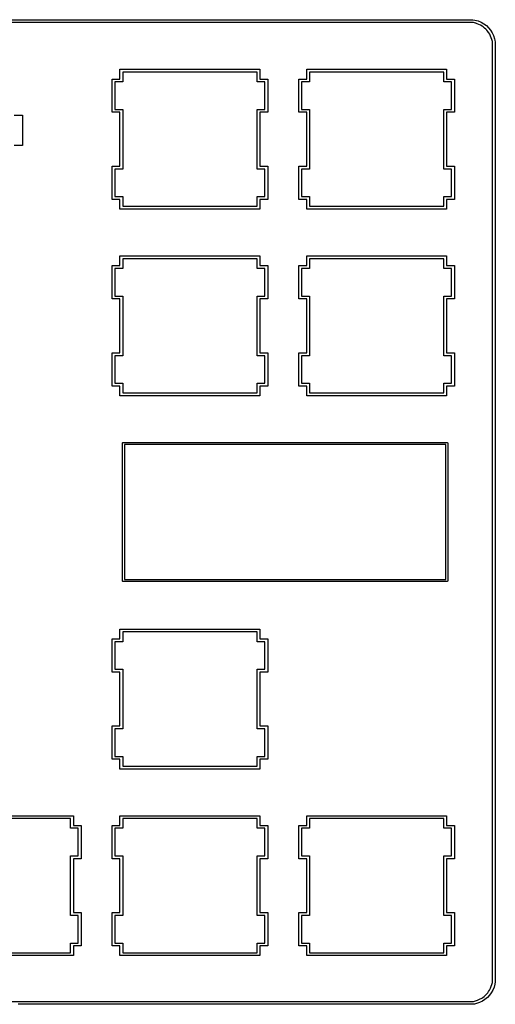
# Model space of a CAD drawing. Extents: x 1.2 to 14.4, y -4.9 to -1.
# Tile 7 of 7: x 12.5 to 14.4, y -4.9 to -1. Entities that reach past the tile are written whole.
import ezdxf

# ---------------------------------------------------------------- set-up
doc = ezdxf.new("R2010")
doc.units = 0
doc.header["$MEASUREMENT"] = 0
doc.layers.add('BLACK', color=7, linetype='CONTINUOUS')

msp = doc.modelspace()

# ---------------------------------------------------------------- linework, layer by layer
at = {"layer": 'BLACK', "linetype": 'CONTINUOUS'}
for p, q in [((14.3041, -0.9883), (1.3358, -0.9883)), ((1.3377, -0.9766), (14.3022, -0.9766)), ((14.3022, -0.9766), (14.3023, -0.9766)), ((14.3023, -0.9766), (14.3105, -0.9783)), ((14.3124, -0.9905), (14.3041, -0.9883)), ((14.3105, -0.9783), (14.3105, -0.9783)), ((14.3105, -0.9783), (14.3232, -0.9817)), ((14.3232, -0.9817), (14.3232, -0.9817)), ((14.3232, -0.9817), (14.3351, -0.9865)), ((14.3351, -0.9865), (14.3351, -0.9866)), ((14.3351, -0.9866), (14.3462, -0.9927)), ((14.3134, -0.9908), (14.3124, -0.9905)), ((14.3124, -0.9905), (14.3124, -0.9905)), ((14.3198, -0.993), (14.3134, -0.9908)), ((14.3266, -0.9958), (14.3198, -0.993)), ((14.3333, -0.9991), (14.3266, -0.9958)), ((14.3394, -1.0026), (14.3333, -0.9991)), ((14.3444, -1.0059), (14.3394, -1.0026)), ((14.345, -1.0064), (14.3444, -1.0059)), ((14.3493, -1.0101), (14.345, -1.0064)), ((14.3462, -0.9927), (14.3462, -0.9927)), ((14.3462, -0.9927), (14.3563, -1.0002)), ((14.354, -1.0145), (14.3493, -1.0101)), ((14.3585, -1.0193), (14.354, -1.0145)), ((14.3563, -1.0002), (14.3563, -1.0002)), ((14.3563, -1.0002), (14.3653, -1.0088)), ((14.3625, -1.0239), (14.3585, -1.0193)), ((14.3655, -1.028), (14.3625, -1.0239)), ((14.3653, -1.0088), (14.3654, -1.0088)), ((14.3654, -1.0088), (14.3733, -1.0185)), ((14.3662, -1.0291), (14.3655, -1.028)), ((14.3733, -1.0185), (14.3733, -1.0185)), ((14.3733, -1.0185), (14.38, -1.0291)), ((14.3698, -1.0353), (14.3662, -1.0291)), ((14.3732, -1.0424), (14.3698, -1.0353)), ((14.3761, -1.0498), (14.3732, -1.0424)), ((14.3784, -1.0566), (14.3761, -1.0498)), ((14.3806, -1.0648), (14.3784, -1.0566)), ((14.38, -1.0291), (14.38, -1.0292)), ((14.38, -1.0292), (14.3854, -1.0407)), ((14.3806, -4.8455), (14.3806, -1.0648)), ((14.3854, -1.0407), (14.3854, -1.0407)), ((14.3854, -1.0407), (14.3894, -1.0531)), ((14.3894, -1.0531), (14.3894, -1.0531)), ((14.3894, -1.0531), (14.3906, -1.0584)), ((14.3906, -1.0584), (14.3906, -1.0584)), ((14.3906, -1.0584), (14.3923, -1.0666)), ((14.3923, -1.0666), (14.3923, -1.0667)), ((14.3923, -1.0667), (14.3923, -4.8436)), ((12.8844, -1.176), (12.8844, -1.1758)), ((12.8844, -1.1758), (12.8846, -1.1758)), ((12.8844, -1.215), (12.8844, -1.176)), ((12.8846, -1.1758), (13.4462, -1.1758)), ((13.4352, -1.187), (12.8956, -1.187)), ((12.8956, -1.187), (12.8956, -1.2268)), ((13.4352, -1.2268), (13.4352, -1.187)), ((13.4462, -1.1758), (13.4464, -1.1758)), ((13.4464, -1.1758), (13.4464, -1.176)), ((13.4464, -1.176), (13.4464, -1.215)), ((13.6344, -1.176), (13.6344, -1.1758)), ((13.6344, -1.1758), (13.6346, -1.1758)), ((13.6344, -1.215), (13.6344, -1.176)), ((13.6346, -1.1758), (14.1962, -1.1758)), ((14.1852, -1.187), (13.6456, -1.187)), ((13.6456, -1.187), (13.6456, -1.2268)), ((14.1852, -1.2268), (14.1852, -1.187)), ((14.1962, -1.1758), (14.1964, -1.1758)), ((14.1964, -1.1758), (14.1964, -1.176)), ((14.1964, -1.176), (14.1964, -1.215)), ((12.8527, -1.2151), (12.8528, -1.215)), ((12.8527, -1.3485), (12.8527, -1.2151)), ((12.8528, -1.215), (12.8529, -1.215)), ((12.8529, -1.215), (12.8844, -1.215)), ((13.4464, -1.215), (13.4779, -1.215)), ((13.4779, -1.215), (13.478, -1.215)), ((13.478, -1.215), (13.4781, -1.2151)), ((13.4781, -1.2151), (13.4781, -1.3485)), ((13.6027, -1.2151), (13.6028, -1.215)), ((13.6027, -1.3485), (13.6027, -1.2151)), ((13.6028, -1.215), (13.6029, -1.215)), ((13.6029, -1.215), (13.6344, -1.215)), ((14.1964, -1.215), (14.2279, -1.215)), ((14.2279, -1.215), (14.228, -1.215)), ((14.228, -1.215), (14.2281, -1.2151)), ((14.2281, -1.2151), (14.2281, -1.3485)), ((12.8954, -1.227), (12.8639, -1.227)), ((12.8639, -1.227), (12.8639, -1.3375)), ((12.8955, -1.227), (12.8954, -1.227)), ((12.8956, -1.2268), (12.8955, -1.227)), ((13.4353, -1.227), (13.4352, -1.2268)), ((13.4354, -1.227), (13.4353, -1.227)), ((13.4669, -1.227), (13.4354, -1.227)), ((13.4669, -1.3375), (13.4669, -1.227)), ((13.6454, -1.227), (13.6139, -1.227)), ((13.6139, -1.227), (13.6139, -1.3375)), ((13.6455, -1.227), (13.6454, -1.227)), ((13.6456, -1.2268), (13.6455, -1.227)), ((14.1853, -1.227), (14.1852, -1.2268)), ((14.1854, -1.227), (14.1853, -1.227)), ((14.2169, -1.227), (14.1854, -1.227)), ((14.2169, -1.3375), (14.2169, -1.227)), ((12.8639, -1.3375), (12.8954, -1.3375)), ((12.8954, -1.3375), (12.8955, -1.3375)), ((12.8955, -1.3375), (12.8956, -1.3376)), ((12.8956, -1.3376), (12.8956, -1.5768)), ((13.4352, -1.3376), (13.4353, -1.3375)), ((13.4352, -1.5768), (13.4352, -1.3376)), ((13.4353, -1.3375), (13.4354, -1.3375)), ((13.4354, -1.3375), (13.4669, -1.3375)), ((13.6139, -1.3375), (13.6454, -1.3375)), ((13.6454, -1.3375), (13.6455, -1.3375)), ((13.6455, -1.3375), (13.6456, -1.3376)), ((13.6456, -1.3376), (13.6456, -1.5768)), ((14.1852, -1.3376), (14.1853, -1.3375)), ((14.1852, -1.5768), (14.1852, -1.3376)), ((14.1853, -1.3375), (14.1854, -1.3375)), ((14.1854, -1.3375), (14.2169, -1.3375)), ((12.4598, -1.3608), (12.4921, -1.3608)), ((12.4921, -1.3608), (12.4922, -1.3608)), ((12.4922, -1.3608), (12.4923, -1.361)), ((12.4923, -1.361), (12.4923, -1.4826)), ((12.8528, -1.3486), (12.8527, -1.3485)), ((12.8529, -1.3487), (12.8528, -1.3486)), ((12.8844, -1.3487), (12.8529, -1.3487)), ((12.8844, -1.5658), (12.8844, -1.3487)), ((13.4779, -1.3487), (13.4464, -1.3487)), ((13.4464, -1.3487), (13.4464, -1.5658)), ((13.478, -1.3486), (13.4779, -1.3487)), ((13.4781, -1.3485), (13.478, -1.3486)), ((13.6028, -1.3486), (13.6027, -1.3485)), ((13.6029, -1.3487), (13.6028, -1.3486)), ((13.6344, -1.3487), (13.6029, -1.3487)), ((13.6344, -1.5658), (13.6344, -1.3487)), ((14.2279, -1.3487), (14.1964, -1.3487)), ((14.1964, -1.3487), (14.1964, -1.5658)), ((14.228, -1.3486), (14.2279, -1.3487)), ((14.2281, -1.3485), (14.228, -1.3486)), ((12.4921, -1.4828), (12.4598, -1.4828)), ((12.4922, -1.4828), (12.4921, -1.4828)), ((12.4923, -1.4826), (12.4922, -1.4828)), ((12.8527, -1.566), (12.8528, -1.5658)), ((12.8527, -1.6993), (12.8527, -1.566)), ((12.8528, -1.5658), (12.8529, -1.5658)), ((12.8529, -1.5658), (12.8844, -1.5658)), ((12.8954, -1.577), (12.8639, -1.577)), ((12.8639, -1.577), (12.8639, -1.6875)), ((12.8955, -1.577), (12.8954, -1.577)), ((12.8956, -1.5768), (12.8955, -1.577)), ((13.4353, -1.577), (13.4352, -1.5768)), ((13.4354, -1.577), (13.4353, -1.577)), ((13.4669, -1.577), (13.4354, -1.577)), ((13.4464, -1.5658), (13.4779, -1.5658)), ((13.4669, -1.6875), (13.4669, -1.577)), ((13.4779, -1.5658), (13.478, -1.5658)), ((13.478, -1.5658), (13.4781, -1.566)), ((13.4781, -1.566), (13.4781, -1.6993)), ((13.6027, -1.566), (13.6028, -1.5658)), ((13.6027, -1.6993), (13.6027, -1.566)), ((13.6028, -1.5658), (13.6029, -1.5658)), ((13.6029, -1.5658), (13.6344, -1.5658)), ((13.6454, -1.577), (13.6139, -1.577)), ((13.6139, -1.577), (13.6139, -1.6875)), ((13.6455, -1.577), (13.6454, -1.577)), ((13.6456, -1.5768), (13.6455, -1.577)), ((14.1853, -1.577), (14.1852, -1.5768)), ((14.1854, -1.577), (14.1853, -1.577)), ((14.2169, -1.577), (14.1854, -1.577)), ((14.1964, -1.5658), (14.2279, -1.5658)), ((14.2169, -1.6875), (14.2169, -1.577)), ((14.2279, -1.5658), (14.228, -1.5658)), ((14.228, -1.5658), (14.2281, -1.566)), ((14.2281, -1.566), (14.2281, -1.6993)), ((12.8528, -1.6995), (12.8527, -1.6993)), ((12.8529, -1.6995), (12.8528, -1.6995)), ((12.8844, -1.6995), (12.8529, -1.6995)), ((12.8639, -1.6875), (12.8954, -1.6875)), ((12.8844, -1.7385), (12.8844, -1.6995)), ((12.8954, -1.6875), (12.8955, -1.6875)), ((12.8955, -1.6875), (12.8956, -1.6876)), ((12.8956, -1.6876), (12.8956, -1.7266)), ((13.4352, -1.6876), (13.4353, -1.6875)), ((13.4352, -1.7266), (13.4352, -1.6876)), ((13.4353, -1.6875), (13.4354, -1.6875)), ((13.4354, -1.6875), (13.4669, -1.6875)), ((13.4779, -1.6995), (13.4464, -1.6995)), ((13.4464, -1.6995), (13.4464, -1.7385)), ((13.478, -1.6995), (13.4779, -1.6995)), ((13.4781, -1.6993), (13.478, -1.6995)), ((13.6028, -1.6995), (13.6027, -1.6993)), ((13.6029, -1.6995), (13.6028, -1.6995)), ((13.6344, -1.6995), (13.6029, -1.6995)), ((13.6139, -1.6875), (13.6454, -1.6875)), ((13.6344, -1.7385), (13.6344, -1.6995)), ((13.6454, -1.6875), (13.6455, -1.6875)), ((13.6455, -1.6875), (13.6456, -1.6876)), ((13.6456, -1.6876), (13.6456, -1.7266)), ((14.1852, -1.6876), (14.1853, -1.6875)), ((14.1852, -1.7266), (14.1852, -1.6876)), ((14.1853, -1.6875), (14.1854, -1.6875)), ((14.1854, -1.6875), (14.2169, -1.6875)), ((14.2279, -1.6995), (14.1964, -1.6995)), ((14.1964, -1.6995), (14.1964, -1.7385)), ((14.228, -1.6995), (14.2279, -1.6995)), ((14.2281, -1.6993), (14.228, -1.6995)), ((12.8844, -1.7386), (12.8844, -1.7385)), ((12.8846, -1.7387), (12.8844, -1.7386)), ((13.4462, -1.7387), (12.8846, -1.7387)), ((12.8956, -1.7266), (13.4352, -1.7266)), ((13.4464, -1.7386), (13.4462, -1.7387)), ((13.4464, -1.7385), (13.4464, -1.7386)), ((13.6344, -1.7386), (13.6344, -1.7385)), ((13.6346, -1.7387), (13.6344, -1.7386)), ((14.1962, -1.7387), (13.6346, -1.7387)), ((13.6456, -1.7266), (14.1852, -1.7266)), ((14.1964, -1.7386), (14.1962, -1.7387)), ((14.1964, -1.7385), (14.1964, -1.7386)), ((12.8844, -1.926), (12.8844, -1.9258)), ((12.8844, -1.9258), (12.8846, -1.9258)), ((12.8844, -1.965), (12.8844, -1.926)), ((12.8846, -1.9258), (13.4462, -1.9258)), ((13.4352, -1.937), (12.8956, -1.937)), ((12.8956, -1.937), (12.8956, -1.9768)), ((13.4352, -1.9768), (13.4352, -1.937)), ((13.4462, -1.9258), (13.4464, -1.9258)), ((13.4464, -1.9258), (13.4464, -1.926)), ((13.4464, -1.926), (13.4464, -1.965)), ((13.6344, -1.926), (13.6344, -1.9258)), ((13.6344, -1.9258), (13.6346, -1.9258)), ((13.6344, -1.965), (13.6344, -1.926)), ((13.6346, -1.9258), (14.1962, -1.9258)), ((14.1852, -1.937), (13.6456, -1.937)), ((13.6456, -1.937), (13.6456, -1.9768)), ((14.1852, -1.9768), (14.1852, -1.937)), ((14.1962, -1.9258), (14.1964, -1.9258)), ((14.1964, -1.9258), (14.1964, -1.926)), ((14.1964, -1.926), (14.1964, -1.965)), ((12.8527, -1.9651), (12.8528, -1.965)), ((12.8527, -2.0985), (12.8527, -1.9651)), ((12.8528, -1.965), (12.8529, -1.965)), ((12.8529, -1.965), (12.8844, -1.965)), ((12.8954, -1.977), (12.8639, -1.977)), ((12.8639, -1.977), (12.8639, -2.0875)), ((12.8955, -1.977), (12.8954, -1.977)), ((12.8956, -1.9768), (12.8955, -1.977)), ((13.4353, -1.977), (13.4352, -1.9768)), ((13.4354, -1.977), (13.4353, -1.977)), ((13.4669, -1.977), (13.4354, -1.977)), ((13.4464, -1.965), (13.4779, -1.965)), ((13.4669, -2.0875), (13.4669, -1.977)), ((13.4779, -1.965), (13.478, -1.965)), ((13.478, -1.965), (13.4781, -1.9651)), ((13.4781, -1.9651), (13.4781, -2.0985)), ((13.6027, -1.9651), (13.6028, -1.965)), ((13.6027, -2.0985), (13.6027, -1.9651)), ((13.6028, -1.965), (13.6029, -1.965)), ((13.6029, -1.965), (13.6344, -1.965)), ((13.6454, -1.977), (13.6139, -1.977)), ((13.6139, -1.977), (13.6139, -2.0875)), ((13.6455, -1.977), (13.6454, -1.977)), ((13.6456, -1.9768), (13.6455, -1.977)), ((14.1853, -1.977), (14.1852, -1.9768)), ((14.1854, -1.977), (14.1853, -1.977)), ((14.2169, -1.977), (14.1854, -1.977)), ((14.1964, -1.965), (14.2279, -1.965)), ((14.2169, -2.0875), (14.2169, -1.977)), ((14.2279, -1.965), (14.228, -1.965)), ((14.228, -1.965), (14.2281, -1.9651)), ((14.2281, -1.9651), (14.2281, -2.0985)), ((12.8639, -2.0875), (12.8954, -2.0875)), ((12.8954, -2.0875), (12.8955, -2.0875)), ((12.8955, -2.0875), (12.8956, -2.0876)), ((12.8956, -2.0876), (12.8956, -2.3268)), ((13.4352, -2.0876), (13.4353, -2.0875)), ((13.4352, -2.3268), (13.4352, -2.0876)), ((13.4353, -2.0875), (13.4354, -2.0875)), ((13.4354, -2.0875), (13.4669, -2.0875)), ((13.6139, -2.0875), (13.6454, -2.0875)), ((13.6454, -2.0875), (13.6455, -2.0875)), ((13.6455, -2.0875), (13.6456, -2.0876)), ((13.6456, -2.0876), (13.6456, -2.3268)), ((14.1852, -2.0876), (14.1853, -2.0875)), ((14.1852, -2.3268), (14.1852, -2.0876)), ((14.1853, -2.0875), (14.1854, -2.0875)), ((14.1854, -2.0875), (14.2169, -2.0875)), ((12.8528, -2.0986), (12.8527, -2.0985)), ((12.8529, -2.0987), (12.8528, -2.0986)), ((12.8844, -2.0987), (12.8529, -2.0987)), ((12.8844, -2.3158), (12.8844, -2.0987)), ((13.4779, -2.0987), (13.4464, -2.0987)), ((13.4464, -2.0987), (13.4464, -2.3158)), ((13.478, -2.0986), (13.4779, -2.0987)), ((13.4781, -2.0985), (13.478, -2.0986)), ((13.6028, -2.0986), (13.6027, -2.0985)), ((13.6029, -2.0987), (13.6028, -2.0986)), ((13.6344, -2.0987), (13.6029, -2.0987)), ((13.6344, -2.3158), (13.6344, -2.0987)), ((14.2279, -2.0987), (14.1964, -2.0987)), ((14.1964, -2.0987), (14.1964, -2.3158)), ((14.228, -2.0986), (14.2279, -2.0987)), ((14.2281, -2.0985), (14.228, -2.0986)), ((12.8527, -2.316), (12.8528, -2.3158)), ((12.8527, -2.4493), (12.8527, -2.316)), ((12.8528, -2.3158), (12.8529, -2.3158)), ((12.8529, -2.3158), (12.8844, -2.3158)), ((12.8954, -2.327), (12.8639, -2.327)), ((12.8639, -2.327), (12.8639, -2.4375)), ((12.8955, -2.327), (12.8954, -2.327)), ((12.8956, -2.3268), (12.8955, -2.327)), ((13.4353, -2.327), (13.4352, -2.3268)), ((13.4354, -2.327), (13.4353, -2.327)), ((13.4669, -2.327), (13.4354, -2.327)), ((13.4464, -2.3158), (13.4779, -2.3158)), ((13.4669, -2.4375), (13.4669, -2.327)), ((13.4779, -2.3158), (13.478, -2.3158)), ((13.478, -2.3158), (13.4781, -2.316)), ((13.4781, -2.316), (13.4781, -2.4493)), ((13.6027, -2.316), (13.6028, -2.3158)), ((13.6027, -2.4493), (13.6027, -2.316)), ((13.6028, -2.3158), (13.6029, -2.3158)), ((13.6029, -2.3158), (13.6344, -2.3158)), ((13.6454, -2.327), (13.6139, -2.327)), ((13.6139, -2.327), (13.6139, -2.4375)), ((13.6455, -2.327), (13.6454, -2.327)), ((13.6456, -2.3268), (13.6455, -2.327)), ((14.1853, -2.327), (14.1852, -2.3268)), ((14.1854, -2.327), (14.1853, -2.327)), ((14.2169, -2.327), (14.1854, -2.327)), ((14.1964, -2.3158), (14.2279, -2.3158)), ((14.2169, -2.4375), (14.2169, -2.327)), ((14.2279, -2.3158), (14.228, -2.3158)), ((14.228, -2.3158), (14.2281, -2.316)), ((14.2281, -2.316), (14.2281, -2.4493)), ((12.8528, -2.4495), (12.8527, -2.4493)), ((12.8529, -2.4495), (12.8528, -2.4495)), ((12.8844, -2.4495), (12.8529, -2.4495)), ((12.8639, -2.4375), (12.8954, -2.4375)), ((12.8844, -2.4885), (12.8844, -2.4495)), ((12.8954, -2.4375), (12.8955, -2.4375)), ((12.8955, -2.4375), (12.8956, -2.4376)), ((12.8956, -2.4376), (12.8956, -2.4766)), ((13.4352, -2.4376), (13.4353, -2.4375)), ((13.4352, -2.4766), (13.4352, -2.4376)), ((13.4353, -2.4375), (13.4354, -2.4375)), ((13.4354, -2.4375), (13.4669, -2.4375)), ((13.4779, -2.4495), (13.4464, -2.4495)), ((13.4464, -2.4495), (13.4464, -2.4885)), ((13.478, -2.4495), (13.4779, -2.4495)), ((13.4781, -2.4493), (13.478, -2.4495)), ((13.6028, -2.4495), (13.6027, -2.4493)), ((13.6029, -2.4495), (13.6028, -2.4495)), ((13.6344, -2.4495), (13.6029, -2.4495)), ((13.6139, -2.4375), (13.6454, -2.4375)), ((13.6344, -2.4885), (13.6344, -2.4495)), ((13.6454, -2.4375), (13.6455, -2.4375)), ((13.6455, -2.4375), (13.6456, -2.4376)), ((13.6456, -2.4376), (13.6456, -2.4766)), ((14.1852, -2.4376), (14.1853, -2.4375)), ((14.1852, -2.4766), (14.1852, -2.4376)), ((14.1853, -2.4375), (14.1854, -2.4375)), ((14.1854, -2.4375), (14.2169, -2.4375)), ((14.2279, -2.4495), (14.1964, -2.4495)), ((14.1964, -2.4495), (14.1964, -2.4885)), ((14.228, -2.4495), (14.2279, -2.4495)), ((14.2281, -2.4493), (14.228, -2.4495)), ((12.8844, -2.4886), (12.8844, -2.4885)), ((12.8846, -2.4887), (12.8844, -2.4886)), ((13.4462, -2.4887), (12.8846, -2.4887)), ((12.8956, -2.4766), (13.4352, -2.4766)), ((13.4464, -2.4886), (13.4462, -2.4887)), ((13.4464, -2.4885), (13.4464, -2.4886)), ((13.6344, -2.4886), (13.6344, -2.4885)), ((13.6346, -2.4887), (13.6344, -2.4886)), ((14.1962, -2.4887), (13.6346, -2.4887)), ((13.6456, -2.4766), (14.1852, -2.4766)), ((14.1964, -2.4886), (14.1962, -2.4887)), ((14.1964, -2.4885), (14.1964, -2.4886)), ((12.8944, -2.6788), (12.895, -2.6774)), ((12.8944, -2.6796), (12.8944, -2.6788)), ((12.8944, -3.2307), (12.8944, -2.6796)), ((12.895, -2.6774), (12.8961, -2.6763)), ((12.8961, -2.6763), (12.8975, -2.6757)), ((12.8975, -2.6757), (12.8983, -2.6756)), ((12.8983, -2.6756), (14.1975, -2.6756)), ((12.9022, -2.6835), (12.9022, -3.2268)), ((14.1936, -2.6835), (12.9022, -2.6835)), ((14.1936, -3.2268), (14.1936, -2.6835)), ((14.1975, -2.6756), (14.1983, -2.6757)), ((14.1983, -2.6757), (14.1997, -2.6763)), ((14.1997, -2.6763), (14.2008, -2.6774)), ((14.2008, -2.6774), (14.2014, -2.6788)), ((14.2014, -2.6788), (14.2015, -2.6796)), ((14.2015, -2.6796), (14.2015, -3.2307)), ((12.8944, -3.2315), (12.8944, -3.2307)), ((12.895, -3.2329), (12.8944, -3.2315)), ((12.8961, -3.234), (12.895, -3.2329)), ((12.8975, -3.2346), (12.8961, -3.234)), ((12.8983, -3.2347), (12.8975, -3.2346)), ((14.1975, -3.2347), (12.8983, -3.2347)), ((12.9022, -3.2268), (14.1936, -3.2268)), ((14.1983, -3.2346), (14.1975, -3.2347)), ((14.1997, -3.234), (14.1983, -3.2346)), ((14.2008, -3.2329), (14.1997, -3.234)), ((14.2014, -3.2315), (14.2008, -3.2329)), ((14.2015, -3.2307), (14.2014, -3.2315)), ((12.8844, -3.426), (12.8844, -3.4258)), ((12.8844, -3.4258), (12.8846, -3.4258)), ((12.8844, -3.465), (12.8844, -3.426)), ((12.8846, -3.4258), (13.4462, -3.4258)), ((13.4352, -3.437), (12.8956, -3.437)), ((12.8956, -3.437), (12.8956, -3.476)), ((13.4352, -3.476), (13.4352, -3.437)), ((13.4462, -3.4258), (13.4464, -3.4258)), ((13.4464, -3.4258), (13.4464, -3.426)), ((13.4464, -3.426), (13.4464, -3.465)), ((12.8527, -3.4651), (12.8528, -3.465)), ((12.8527, -3.5985), (12.8527, -3.4651)), ((12.8528, -3.465), (12.8529, -3.465)), ((12.8529, -3.465), (12.8844, -3.465)), ((12.8954, -3.4762), (12.8639, -3.4762)), ((12.8639, -3.4762), (12.8639, -3.5866)), ((12.8955, -3.4761), (12.8954, -3.4762)), ((12.8956, -3.476), (12.8955, -3.4761)), ((13.4353, -3.4761), (13.4352, -3.476)), ((13.4354, -3.4762), (13.4353, -3.4761)), ((13.4669, -3.4762), (13.4354, -3.4762)), ((13.4464, -3.465), (13.4779, -3.465)), ((13.4669, -3.5866), (13.4669, -3.4762)), ((13.4779, -3.465), (13.478, -3.465)), ((13.478, -3.465), (13.4781, -3.4651)), ((13.4781, -3.4651), (13.4781, -3.5985)), ((12.8528, -3.5986), (12.8527, -3.5985)), ((12.8529, -3.5987), (12.8528, -3.5986)), ((12.8844, -3.5987), (12.8529, -3.5987)), ((12.8639, -3.5866), (12.8954, -3.5866)), ((12.8844, -3.815), (12.8844, -3.5987)), ((12.8954, -3.5866), (12.8955, -3.5867)), ((12.8955, -3.5867), (12.8956, -3.5868)), ((12.8956, -3.5868), (12.8956, -3.8268)), ((13.4352, -3.5868), (13.4353, -3.5867)), ((13.4352, -3.8268), (13.4352, -3.5868)), ((13.4353, -3.5867), (13.4354, -3.5866)), ((13.4354, -3.5866), (13.4669, -3.5866)), ((13.4779, -3.5987), (13.4464, -3.5987)), ((13.4464, -3.5987), (13.4464, -3.815)), ((13.478, -3.5986), (13.4779, -3.5987)), ((13.4781, -3.5985), (13.478, -3.5986)), ((12.8527, -3.8151), (12.8528, -3.815)), ((12.8527, -3.9485), (12.8527, -3.8151)), ((12.8528, -3.815), (12.8529, -3.815)), ((12.8529, -3.815), (12.8844, -3.815)), ((12.8954, -3.827), (12.8639, -3.827)), ((12.8639, -3.827), (12.8639, -3.9375)), ((12.8955, -3.827), (12.8954, -3.827)), ((12.8956, -3.8268), (12.8955, -3.827)), ((13.4353, -3.827), (13.4352, -3.8268)), ((13.4354, -3.827), (13.4353, -3.827)), ((13.4669, -3.827), (13.4354, -3.827)), ((13.4464, -3.815), (13.4779, -3.815)), ((13.4669, -3.9375), (13.4669, -3.827)), ((13.4779, -3.815), (13.478, -3.815)), ((13.478, -3.815), (13.4781, -3.8151)), ((13.4781, -3.8151), (13.4781, -3.9485)), ((12.8528, -3.9486), (12.8527, -3.9485)), ((12.8529, -3.9487), (12.8528, -3.9486)), ((12.8844, -3.9487), (12.8529, -3.9487)), ((12.8639, -3.9375), (12.8954, -3.9375)), ((12.8844, -3.9885), (12.8844, -3.9487)), ((12.8954, -3.9375), (12.8955, -3.9375)), ((12.8955, -3.9375), (12.8956, -3.9376)), ((12.8956, -3.9376), (12.8956, -3.9766)), ((13.4352, -3.9376), (13.4353, -3.9375)), ((13.4352, -3.9766), (13.4352, -3.9376)), ((13.4353, -3.9375), (13.4354, -3.9375)), ((13.4354, -3.9375), (13.4669, -3.9375)), ((13.4779, -3.9487), (13.4464, -3.9487)), ((13.4464, -3.9487), (13.4464, -3.9885)), ((13.478, -3.9486), (13.4779, -3.9487)), ((13.4781, -3.9485), (13.478, -3.9486)), ((12.8844, -3.9886), (12.8844, -3.9885)), ((12.8846, -3.9887), (12.8844, -3.9886)), ((13.4462, -3.9887), (12.8846, -3.9887)), ((12.8956, -3.9766), (13.4352, -3.9766)), ((13.4464, -3.9886), (13.4462, -3.9887)), ((13.4464, -3.9885), (13.4464, -3.9886)), ((12.1346, -4.1758), (12.6971, -4.1758)), ((12.6852, -4.187), (12.1456, -4.187)), ((12.6852, -4.226), (12.6852, -4.187)), ((12.6971, -4.1758), (12.6972, -4.1758)), ((12.6972, -4.1758), (12.6973, -4.176)), ((12.6973, -4.176), (12.6973, -4.215)), ((12.8844, -4.176), (12.8844, -4.1758)), ((12.8844, -4.1758), (12.8846, -4.1758)), ((12.8844, -4.215), (12.8844, -4.176)), ((12.8846, -4.1758), (13.4462, -4.1758)), ((13.4352, -4.187), (12.8956, -4.187)), ((12.8956, -4.187), (12.8956, -4.226)), ((13.4352, -4.226), (13.4352, -4.187)), ((13.4462, -4.1758), (13.4464, -4.1758)), ((13.4464, -4.1758), (13.4464, -4.176)), ((13.4464, -4.176), (13.4464, -4.215)), ((13.6344, -4.176), (13.6344, -4.1758)), ((13.6344, -4.1758), (13.6346, -4.1758)), ((13.6344, -4.215), (13.6344, -4.176)), ((13.6346, -4.1758), (14.1962, -4.1758)), ((14.1852, -4.187), (13.6456, -4.187)), ((13.6456, -4.187), (13.6456, -4.226)), ((14.1852, -4.226), (14.1852, -4.187)), ((14.1962, -4.1758), (14.1964, -4.1758)), ((14.1964, -4.1758), (14.1964, -4.176)), ((14.1964, -4.176), (14.1964, -4.215)), ((12.6853, -4.2261), (12.6852, -4.226)), ((12.6854, -4.2262), (12.6853, -4.2261)), ((12.7169, -4.2262), (12.6854, -4.2262)), ((12.6973, -4.215), (12.7279, -4.215)), ((12.7169, -4.3366), (12.7169, -4.2262)), ((12.7279, -4.215), (12.728, -4.215)), ((12.728, -4.215), (12.7281, -4.2151)), ((12.7281, -4.2151), (12.7281, -4.3485)), ((12.8527, -4.2151), (12.8528, -4.215)), ((12.8527, -4.3485), (12.8527, -4.2151)), ((12.8528, -4.215), (12.8529, -4.215)), ((12.8529, -4.215), (12.8844, -4.215)), ((12.8954, -4.2262), (12.8639, -4.2262)), ((12.8639, -4.2262), (12.8639, -4.3366)), ((12.8955, -4.2261), (12.8954, -4.2262)), ((12.8956, -4.226), (12.8955, -4.2261)), ((13.4353, -4.2261), (13.4352, -4.226)), ((13.4354, -4.2262), (13.4353, -4.2261)), ((13.4669, -4.2262), (13.4354, -4.2262)), ((13.4464, -4.215), (13.4779, -4.215)), ((13.4669, -4.3366), (13.4669, -4.2262)), ((13.4779, -4.215), (13.478, -4.215)), ((13.478, -4.215), (13.4781, -4.2151)), ((13.4781, -4.2151), (13.4781, -4.3485)), ((13.6027, -4.2151), (13.6028, -4.215)), ((13.6027, -4.3485), (13.6027, -4.2151)), ((13.6028, -4.215), (13.6029, -4.215)), ((13.6029, -4.215), (13.6344, -4.215)), ((13.6454, -4.2262), (13.6139, -4.2262)), ((13.6139, -4.2262), (13.6139, -4.3366)), ((13.6455, -4.2261), (13.6454, -4.2262)), ((13.6456, -4.226), (13.6455, -4.2261)), ((14.1853, -4.2261), (14.1852, -4.226)), ((14.1854, -4.2262), (14.1853, -4.2261)), ((14.2169, -4.2262), (14.1854, -4.2262)), ((14.1964, -4.215), (14.2279, -4.215)), ((14.2169, -4.3366), (14.2169, -4.2262)), ((14.2279, -4.215), (14.228, -4.215)), ((14.228, -4.215), (14.2281, -4.2151)), ((14.2281, -4.2151), (14.2281, -4.3485)), ((12.6852, -4.3368), (12.6853, -4.3367)), ((12.6852, -4.5768), (12.6852, -4.3368)), ((12.6853, -4.3367), (12.6854, -4.3366)), ((12.6854, -4.3366), (12.7169, -4.3366)), ((12.7279, -4.3487), (12.6973, -4.3487)), ((12.6973, -4.3487), (12.6973, -4.565)), ((12.728, -4.3486), (12.7279, -4.3487)), ((12.7281, -4.3485), (12.728, -4.3486)), ((12.8528, -4.3486), (12.8527, -4.3485)), ((12.8529, -4.3487), (12.8528, -4.3486)), ((12.8844, -4.3487), (12.8529, -4.3487)), ((12.8639, -4.3366), (12.8954, -4.3366)), ((12.8844, -4.565), (12.8844, -4.3487)), ((12.8954, -4.3366), (12.8955, -4.3367)), ((12.8955, -4.3367), (12.8956, -4.3368)), ((12.8956, -4.3368), (12.8956, -4.5768)), ((13.4352, -4.3368), (13.4353, -4.3367)), ((13.4352, -4.5768), (13.4352, -4.3368)), ((13.4353, -4.3367), (13.4354, -4.3366)), ((13.4354, -4.3366), (13.4669, -4.3366)), ((13.4779, -4.3487), (13.4464, -4.3487)), ((13.4464, -4.3487), (13.4464, -4.565)), ((13.478, -4.3486), (13.4779, -4.3487)), ((13.4781, -4.3485), (13.478, -4.3486)), ((13.6028, -4.3486), (13.6027, -4.3485)), ((13.6029, -4.3487), (13.6028, -4.3486)), ((13.6344, -4.3487), (13.6029, -4.3487)), ((13.6139, -4.3366), (13.6454, -4.3366)), ((13.6344, -4.565), (13.6344, -4.3487)), ((13.6454, -4.3366), (13.6455, -4.3367)), ((13.6455, -4.3367), (13.6456, -4.3368)), ((13.6456, -4.3368), (13.6456, -4.5768)), ((14.1852, -4.3368), (14.1853, -4.3367)), ((14.1852, -4.5768), (14.1852, -4.3368)), ((14.1853, -4.3367), (14.1854, -4.3366)), ((14.1854, -4.3366), (14.2169, -4.3366)), ((14.2279, -4.3487), (14.1964, -4.3487)), ((14.1964, -4.3487), (14.1964, -4.565)), ((14.228, -4.3486), (14.2279, -4.3487)), ((14.2281, -4.3485), (14.228, -4.3486)), ((12.6853, -4.577), (12.6852, -4.5768)), ((12.6854, -4.577), (12.6853, -4.577)), ((12.7169, -4.577), (12.6854, -4.577)), ((12.6973, -4.565), (12.7279, -4.565)), ((12.7169, -4.6875), (12.7169, -4.577)), ((12.7279, -4.565), (12.728, -4.565)), ((12.728, -4.565), (12.7281, -4.5651)), ((12.7281, -4.5651), (12.7281, -4.6985)), ((12.8527, -4.5651), (12.8528, -4.565)), ((12.8527, -4.6985), (12.8527, -4.5651)), ((12.8528, -4.565), (12.8529, -4.565)), ((12.8529, -4.565), (12.8844, -4.565)), ((12.8954, -4.577), (12.8639, -4.577)), ((12.8639, -4.577), (12.8639, -4.6875)), ((12.8955, -4.577), (12.8954, -4.577)), ((12.8956, -4.5768), (12.8955, -4.577)), ((13.4353, -4.577), (13.4352, -4.5768)), ((13.4354, -4.577), (13.4353, -4.577)), ((13.4669, -4.577), (13.4354, -4.577)), ((13.4464, -4.565), (13.4779, -4.565)), ((13.4669, -4.6875), (13.4669, -4.577)), ((13.4779, -4.565), (13.478, -4.565)), ((13.478, -4.565), (13.4781, -4.5651)), ((13.4781, -4.5651), (13.4781, -4.6985)), ((13.6027, -4.5651), (13.6028, -4.565)), ((13.6027, -4.6985), (13.6027, -4.5651)), ((13.6028, -4.565), (13.6029, -4.565)), ((13.6029, -4.565), (13.6344, -4.565)), ((13.6454, -4.577), (13.6139, -4.577)), ((13.6139, -4.577), (13.6139, -4.6875)), ((13.6455, -4.577), (13.6454, -4.577)), ((13.6456, -4.5768), (13.6455, -4.577)), ((14.1853, -4.577), (14.1852, -4.5768)), ((14.1854, -4.577), (14.1853, -4.577)), ((14.2169, -4.577), (14.1854, -4.577)), ((14.1964, -4.565), (14.2279, -4.565)), ((14.2169, -4.6875), (14.2169, -4.577)), ((14.2279, -4.565), (14.228, -4.565)), ((14.228, -4.565), (14.2281, -4.5651)), ((14.2281, -4.5651), (14.2281, -4.6985)), ((12.6852, -4.6876), (12.6853, -4.6875)), ((12.6852, -4.7266), (12.6852, -4.6876)), ((12.6853, -4.6875), (12.6854, -4.6875)), ((12.6854, -4.6875), (12.7169, -4.6875)), ((12.7279, -4.6987), (12.6973, -4.6987)), ((12.6973, -4.6987), (12.6973, -4.7376)), ((12.728, -4.6986), (12.7279, -4.6987)), ((12.7281, -4.6985), (12.728, -4.6986)), ((12.8528, -4.6986), (12.8527, -4.6985)), ((12.8529, -4.6987), (12.8528, -4.6986)), ((12.8844, -4.6987), (12.8529, -4.6987)), ((12.8639, -4.6875), (12.8954, -4.6875)), ((12.8844, -4.7376), (12.8844, -4.6987)), ((12.8954, -4.6875), (12.8955, -4.6875)), ((12.8955, -4.6875), (12.8956, -4.6876)), ((12.8956, -4.6876), (12.8956, -4.7266)), ((13.4352, -4.6876), (13.4353, -4.6875)), ((13.4352, -4.7266), (13.4352, -4.6876)), ((13.4353, -4.6875), (13.4354, -4.6875)), ((13.4354, -4.6875), (13.4669, -4.6875)), ((13.4779, -4.6987), (13.4464, -4.6987)), ((13.4464, -4.6987), (13.4464, -4.7376)), ((13.478, -4.6986), (13.4779, -4.6987)), ((13.4781, -4.6985), (13.478, -4.6986)), ((13.6028, -4.6986), (13.6027, -4.6985)), ((13.6029, -4.6987), (13.6028, -4.6986)), ((13.6344, -4.6987), (13.6029, -4.6987)), ((13.6139, -4.6875), (13.6454, -4.6875)), ((13.6344, -4.7376), (13.6344, -4.6987)), ((13.6454, -4.6875), (13.6455, -4.6875)), ((13.6455, -4.6875), (13.6456, -4.6876)), ((13.6456, -4.6876), (13.6456, -4.7266)), ((14.1852, -4.6876), (14.1853, -4.6875)), ((14.1852, -4.7266), (14.1852, -4.6876)), ((14.1853, -4.6875), (14.1854, -4.6875)), ((14.1854, -4.6875), (14.2169, -4.6875)), ((14.2279, -4.6987), (14.1964, -4.6987)), ((14.1964, -4.6987), (14.1964, -4.7376)), ((14.228, -4.6986), (14.2279, -4.6987)), ((14.2281, -4.6985), (14.228, -4.6986)), ((12.6971, -4.7378), (12.1346, -4.7378)), ((12.1456, -4.7266), (12.6852, -4.7266)), ((12.6972, -4.7378), (12.6971, -4.7378)), ((12.6973, -4.7376), (12.6972, -4.7378)), ((12.8844, -4.7378), (12.8844, -4.7376)), ((12.8846, -4.7378), (12.8844, -4.7378)), ((13.4462, -4.7378), (12.8846, -4.7378)), ((12.8956, -4.7266), (13.4352, -4.7266)), ((13.4464, -4.7378), (13.4462, -4.7378)), ((13.4464, -4.7376), (13.4464, -4.7378)), ((13.6344, -4.7378), (13.6344, -4.7376)), ((13.6346, -4.7378), (13.6344, -4.7378)), ((14.1962, -4.7378), (13.6346, -4.7378)), ((13.6456, -4.7266), (14.1852, -4.7266)), ((14.1964, -4.7378), (14.1962, -4.7378)), ((14.1964, -4.7376), (14.1964, -4.7378)), ((14.3728, -4.8686), (14.3761, -4.8607)), ((14.3761, -4.8607), (14.3784, -4.8537)), ((14.3784, -4.8537), (14.3806, -4.8455)), ((14.3872, -4.8645), (14.3824, -4.8763)), ((14.3906, -4.852), (14.3872, -4.8645)), ((14.3872, -4.8645), (14.3872, -4.8645)), ((14.3923, -4.8437), (14.3906, -4.852)), ((14.3906, -4.852), (14.3906, -4.852)), ((14.3923, -4.8436), (14.3923, -4.8437)), ((14.3376, -4.9088), (14.3422, -4.9059)), ((14.3422, -4.9059), (14.347, -4.9022)), ((14.347, -4.9022), (14.3521, -4.8975)), ((14.3604, -4.9064), (14.3508, -4.9144)), ((14.3521, -4.8975), (14.3572, -4.8924)), ((14.3572, -4.8924), (14.3618, -4.8872)), ((14.3689, -4.8974), (14.3604, -4.9064)), ((14.3604, -4.9064), (14.3604, -4.9064)), ((14.3618, -4.8872), (14.3652, -4.8826)), ((14.3652, -4.8826), (14.3691, -4.8761)), ((14.3762, -4.8873), (14.3689, -4.8974)), ((14.3689, -4.8974), (14.3689, -4.8974)), ((14.3691, -4.8761), (14.3728, -4.8686)), ((14.3763, -4.8873), (14.3762, -4.8873)), ((14.3824, -4.8763), (14.3763, -4.8873)), ((14.3824, -4.8763), (14.3824, -4.8763)), ((7.8229, -4.9221), (14.3041, -4.922)), ((12.5301, -4.9335), (12.4747, -4.9336)), ((12.5843, -4.9335), (12.5301, -4.9335)), ((12.6374, -4.9335), (12.5843, -4.9335)), ((12.6895, -4.9335), (12.6374, -4.9335)), ((12.7405, -4.9335), (12.6895, -4.9335)), ((12.7904, -4.9335), (12.7405, -4.9335)), ((12.7405, -4.9335), (12.7405, -4.9335)), ((12.8393, -4.9335), (12.7904, -4.9335)), ((12.8872, -4.9335), (12.8393, -4.9335)), ((12.934, -4.9335), (12.8872, -4.9335)), ((12.9798, -4.9335), (12.934, -4.9335)), ((13.0246, -4.9335), (12.9798, -4.9335)), ((13.0685, -4.9335), (13.0246, -4.9335)), ((13.1113, -4.9335), (13.0685, -4.9335)), ((13.1532, -4.9335), (13.1113, -4.9335)), ((13.1941, -4.9335), (13.1532, -4.9335)), ((13.234, -4.9335), (13.1941, -4.9335)), ((13.2731, -4.9335), (13.234, -4.9335)), ((13.3111, -4.9334), (13.2731, -4.9335)), ((13.3483, -4.9334), (13.3111, -4.9334)), ((13.3846, -4.9334), (13.3483, -4.9334)), ((13.4199, -4.9334), (13.3846, -4.9334)), ((13.4544, -4.9334), (13.4199, -4.9334)), ((13.488, -4.9334), (13.4544, -4.9334)), ((13.5208, -4.9334), (13.488, -4.9334)), ((13.5527, -4.9334), (13.5208, -4.9334)), ((13.5837, -4.9334), (13.5527, -4.9334)), ((13.6139, -4.9334), (13.5837, -4.9334)), ((13.5837, -4.9334), (13.5837, -4.9334)), ((13.6433, -4.9334), (13.6139, -4.9334)), ((13.6719, -4.9334), (13.6433, -4.9334)), ((13.6997, -4.9333), (13.6719, -4.9334)), ((13.7267, -4.9333), (13.6997, -4.9333)), ((13.7529, -4.9333), (13.7267, -4.9333)), ((13.7783, -4.9333), (13.7529, -4.9333)), ((13.803, -4.9333), (13.7783, -4.9333)), ((13.827, -4.9333), (13.803, -4.9333)), ((13.8502, -4.9333), (13.827, -4.9333)), ((13.8726, -4.9333), (13.8502, -4.9333)), ((13.8502, -4.9333), (13.8502, -4.9333)), ((13.8944, -4.9333), (13.8726, -4.9333)), ((13.9155, -4.9332), (13.8944, -4.9333)), ((13.9358, -4.9332), (13.9155, -4.9332)), ((13.9555, -4.9332), (13.9358, -4.9332)), ((13.9745, -4.9332), (13.9555, -4.9332)), ((13.9929, -4.9332), (13.9745, -4.9332)), ((13.9745, -4.9332), (13.9745, -4.9332)), ((14.0106, -4.9332), (13.9929, -4.9332)), ((14.0276, -4.9332), (14.0106, -4.9332)), ((14.0441, -4.9331), (14.0276, -4.9332)), ((14.0599, -4.9331), (14.0441, -4.9331)), ((14.0751, -4.9331), (14.0599, -4.9331)), ((14.0599, -4.9331), (14.0599, -4.9331)), ((14.0897, -4.9331), (14.0751, -4.9331)), ((14.1037, -4.9331), (14.0897, -4.9331)), ((14.1172, -4.9331), (14.1037, -4.9331)), ((14.1037, -4.9331), (14.1037, -4.9331)), ((14.1301, -4.9331), (14.1172, -4.9331)), ((14.1424, -4.933), (14.1301, -4.9331)), ((14.1542, -4.933), (14.1424, -4.933)), ((14.1424, -4.933), (14.1424, -4.933)), ((14.1654, -4.933), (14.1542, -4.933)), ((14.1762, -4.933), (14.1654, -4.933)), ((14.1654, -4.933), (14.1654, -4.933)), ((14.1864, -4.933), (14.1762, -4.933)), ((14.1961, -4.933), (14.1864, -4.933)), ((14.1864, -4.933), (14.1864, -4.933)), ((14.2053, -4.9329), (14.1961, -4.933)), ((14.2141, -4.9329), (14.2053, -4.9329)), ((14.2053, -4.9329), (14.2053, -4.9329)), ((14.2224, -4.9329), (14.2141, -4.9329)), ((14.2141, -4.9329), (14.2141, -4.9329)), ((14.2302, -4.9329), (14.2224, -4.9329)), ((14.2224, -4.9329), (14.2224, -4.9329)), ((14.2376, -4.9329), (14.2302, -4.9329)), ((14.2302, -4.9329), (14.2302, -4.9329)), ((14.2445, -4.9329), (14.2376, -4.9329)), ((14.251, -4.9328), (14.2445, -4.9329)), ((14.2445, -4.9329), (14.2445, -4.9329)), ((14.2571, -4.9328), (14.251, -4.9328)), ((14.251, -4.9328), (14.251, -4.9328)), ((14.2628, -4.9328), (14.2571, -4.9328)), ((14.2571, -4.9328), (14.2571, -4.9328)), ((14.2681, -4.9328), (14.2628, -4.9328)), ((14.2628, -4.9328), (14.2628, -4.9328)), ((14.273, -4.9328), (14.2681, -4.9328)), ((14.2681, -4.9328), (14.2681, -4.9328)), ((14.2776, -4.9327), (14.273, -4.9328)), ((14.273, -4.9328), (14.273, -4.9328)), ((14.2818, -4.9327), (14.2776, -4.9327)), ((14.2776, -4.9327), (14.2776, -4.9327)), ((14.2856, -4.9327), (14.2818, -4.9327)), ((14.2818, -4.9327), (14.2818, -4.9327)), ((14.2891, -4.9327), (14.2856, -4.9327)), ((14.2856, -4.9327), (14.2856, -4.9327)), ((14.2923, -4.9326), (14.2891, -4.9327)), ((14.2891, -4.9327), (14.2891, -4.9327)), ((14.2951, -4.9326), (14.2923, -4.9326)), ((14.2923, -4.9326), (14.2923, -4.9326)), ((14.2977, -4.9326), (14.2951, -4.9326)), ((14.2951, -4.9326), (14.2951, -4.9326)), ((14.2999, -4.9326), (14.2977, -4.9326)), ((14.2977, -4.9326), (14.2977, -4.9326)), ((14.3019, -4.9326), (14.2999, -4.9326)), ((14.2999, -4.9326), (14.2999, -4.9326)), ((14.3035, -4.9325), (14.3019, -4.9326)), ((14.3019, -4.9326), (14.3019, -4.9326)), ((14.3049, -4.9325), (14.3035, -4.9325)), ((14.3035, -4.9325), (14.3035, -4.9325)), ((14.3041, -4.922), (14.3122, -4.9198)), ((14.3061, -4.9325), (14.3049, -4.9325)), ((14.3049, -4.9325), (14.3049, -4.9325)), ((14.307, -4.9325), (14.3061, -4.9325)), ((14.3061, -4.9325), (14.3061, -4.9325)), ((14.3077, -4.9324), (14.307, -4.9325)), ((14.307, -4.9325), (14.307, -4.9325)), ((14.3082, -4.9324), (14.3077, -4.9324)), ((14.3077, -4.9324), (14.3077, -4.9324)), ((14.3084, -4.9324), (14.3082, -4.9324)), ((14.3082, -4.9324), (14.3082, -4.9324)), ((14.317, -4.9305), (14.3084, -4.9324)), ((14.3084, -4.9324), (14.3084, -4.9324)), ((14.3122, -4.9198), (14.3207, -4.917)), ((14.329, -4.9265), (14.317, -4.9305)), ((14.317, -4.9305), (14.317, -4.9305)), ((14.3207, -4.917), (14.3294, -4.9132)), ((14.3403, -4.9211), (14.329, -4.9265)), ((14.329, -4.9265), (14.329, -4.9265)), ((14.3294, -4.9132), (14.3376, -4.9088)), ((14.3404, -4.9211), (14.3403, -4.9211)), ((14.3508, -4.9144), (14.3404, -4.9211)), ((14.3508, -4.9144), (14.3508, -4.9144))]:
    msp.add_line(p, q, dxfattribs=at)

doc.saveas('drawing.dxf')
